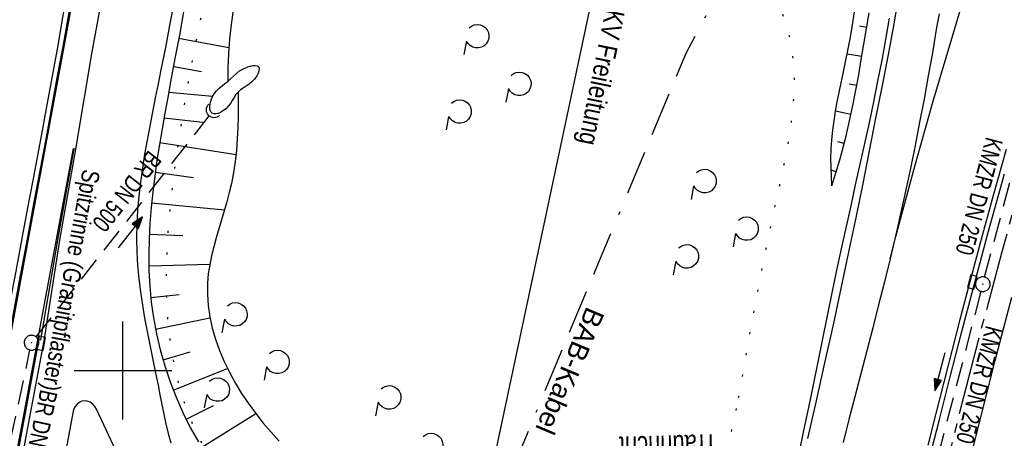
# Model space of a CAD drawing. Extents: x 510637 to 511182, y 471777 to 472747.
# Tile 22 of 42: x 510789 to 510890, y 472393 to 472436. Entities that reach past the tile are written whole.
import ezdxf
from ezdxf.enums import TextEntityAlignment as Align

# ---------------------------------------------------------------- set-up
doc = ezdxf.new("R2010")
doc.units = 0
doc.header["$LTSCALE"] = 10
doc.header["$MEASUREMENT"] = 0
for name, pattern in [('ACAD_ISO16W100', [73, 15, -6.5, 15, -6.5, 15, -7, 1, -7]), ('ACHSE', [5.5, 4, -0.5, 0.5, -0.5]), ('LT00', [0]), ('LT07', [0.22, 0.02, -0.2]), ('STRICHLINIE2', [0.375, 0.25, -0.125])]:
    doc.linetypes.add(name, pattern=pattern)
doc.layers.get('0').update_dxf_attribs({"linetype": 'LT00'})
for name, color, linetype in [('-AX-020', 250, 'ACHSE'), ('-Halt-Pfeil', 4, 'LT00'), ('-Haltung', 182, 'STRICHLINIE2'), ('-Haltungsbeschriftung', 182, 'LT00'), ('ABWASSERLTG_TEXT', 26, 'Continuous'), ('BAB-KABEL', 220, 'ACAD_ISO16W100'), ('BAB-KABEL_TEXT', 221, 'Continuous'), ('GEHOELZ_SYMB', 252, 'Continuous'), ('RINNE_TEXT', 11, 'Continuous'), ('STROM_FREILTG', 80, 'STROMFREILEITUNG'), ('STROM_TEXT', 80, 'Continuous'), ('V94_AFBR_BAB', 250, 'LT00'), ('V94_BOESCH', 250, 'LT00'), ('V94_BOSCHUNG', 250, 'LT00'), ('V94_GEHOELZ', 250, 'LT07'), ('V94_GRABEN', 250, 'LT00'), ('V94_H_BORD', 250, 'LT00'), ('V94_KA_PRUF', 182, 'LT00'), ('V94_LD_MARK', 250, 'LT00'), ('V94_RASTER', 250, 'LT00'), ('V94_RINNE', 182, 'LT00'), ('V94_SINKK', 182, 'LT00'), ('V94_UK_DURCH', 182, 'LT00')]:
    doc.layers.add(name, color=color, linetype=linetype)
doc.styles.add('Arial', font='ARIAL.TTF')
doc.styles.add('Beschrift', font='ARIAL.TTF')
doc.styles.add('Haltungsbeschriftung', font='ARIAL.TTF', dxfattribs={"width": 0.75})
doc.styles.add('Strom', font='txt.shx')
doc.styles.add('Versorgungsltg', font='ARIAL.TTF', dxfattribs={"width": 0.8, "height": 2})
doc.linetypes.add('STROMFREILEITUNG', pattern='A,12.7,-5.5,["xx",Strom,S=2.5,R=0,X=-2.6,Y=-0.85],-4.35', length=22.55)

# ---------------------------------------------------------------- blocks, each defined once
blk = doc.blocks.new('SYMB0652')
at = {"color": 0, "linetype": 'ByBlock'}
blk.add_lwpolyline([(-0.15, -0.075), (0.15, -0.075), (0.15, 0.075), (-0.15, 0.075), (-0.15, -0.075)], dxfattribs=at)
blk = doc.blocks.new('SYMB0003')
at = {"color": 0, "linetype": 'ByBlock'}
for p, q in [((-0.015712, 0), (0.010166, 0.012015)), ((0, -0.021257), (-0.015712, 0)), ((0.010166, 0.012015), (0, -0.021257))]:
    blk.add_line(p, q, dxfattribs=at)
for points in [[(-0.031395, 0.499013), (-0.093691, 0.491144), (-0.154509, 0.475528), (-0.21289, 0.452414), (-0.267913, 0.422164), (-0.318712, 0.385257), (-0.364484, 0.342274), (-0.404509, 0.293893), (-0.438154, 0.240877), (-0.464888, 0.184062), (-0.484292, 0.124345), (-0.496058, 0.062667), (-0.5, 0)], [(-0.5, 0), (-0.496058, -0.062667), (-0.484292, -0.124345), (-0.464888, -0.184062), (-0.438154, -0.240877), (-0.404509, -0.293893), (-0.364485, -0.342274), (-0.318712, -0.385257), (-0.267914, -0.422164), (-0.21289, -0.452414), (-0.154509, -0.475529), (-0.093691, -0.491144), (-0.031395, -0.499014), (0.031395, -0.499014)], [(0.5, 0), (0.496057, 0.062667), (0.484292, 0.124345), (0.464888, 0.184062), (0.438153, 0.240877), (0.404509, 0.293893), (0.364484, 0.342274), (0.318712, 0.385257), (0.267913, 0.422164), (0.21289, 0.452414), (0.154509, 0.475528), (0.093691, 0.491144), (0.031395, 0.499013), (-0.031395, 0.499013)], [(0.031395, -0.499014), (0.093691, -0.491144), (0.154509, -0.475529), (0.21289, -0.452414), (0.267914, -0.422164), (0.318712, -0.385257), (0.364485, -0.342274), (0.404509, -0.293893), (0.438154, -0.240877), (0.464889, -0.184062), (0.484292, -0.124345), (0.496058, -0.062667), (0.5, 0)]]:
    blk.add_lwpolyline(points, dxfattribs=at)
blk = doc.blocks.new('SYMB1107')
at = {"color": 0, "linetype": 'ByBlock'}
for points in [[(-0.2, 0), (-0.196157, 0.039018), (-0.184776, 0.076537), (-0.166294, 0.111114), (-0.141421, 0.141421), (-0.111114, 0.166294), (-0.076537, 0.184776), (-0.039018, 0.196157), (0, 0.2)], [(0, 0.2), (0.039018, 0.196157), (0.076537, 0.184776), (0.111114, 0.166294), (0.141421, 0.141421), (0.166294, 0.111114), (0.184776, 0.076537), (0.196157, 0.039018), (0.2, 0)]]:
    blk.add_lwpolyline(points, dxfattribs=at)
blk = doc.blocks.new('GEHOELZ_SYMB')
at = {"layer": 'GEHOELZ_SYMB'}
blk.add_line((0, 0), (1.4, 0), dxfattribs=at)
blk.add_lwpolyline([(-1.39, 0.02), (-1.61, 0.22), (-1.78, 0.47), (-1.88, 0.76), (-1.9, 1.06), (-1.84, 1.36), (-1.72, 1.64), (-1.53, 1.87), (-1.28, 2.05), (-1, 2.16), (-0.7, 2.2), (-0.4, 2.16), (-0.12, 2.05), (0.13, 1.87), (0.32, 1.64), (0.44, 1.36), (0.5, 1.06), (0.48, 0.76), (0.38, 0.47), (0.21, 0.22), (-0.01, 0.02)], dxfattribs=at)
blk = doc.blocks.new('SYMB0070')
at = {"color": 0, "linetype": 'ByBlock'}
for p, q in [((-0.5, 0), (0.2, 0)), ((0.5, 0), (0.2, 0.1)), ((0.2, 0.1), (0.2, 0)), ((0.468, 0), (0.21, 0.086)), ((0.21, 0.086), (0.21, -0.086)), ((0.21, -0.086), (0.468, 0)), ((0.22, -0.072), (0.437, 0)), ((0.23, -0.058), (0.405, 0)), ((0.24, -0.045), (0.374, 0)), ((0.342, 0), (0.25, 0.031)), ((0.25, 0.031), (0.25, -0.031)), ((0.25, -0.031), (0.342, 0)), ((0.26, -0.017), (0.31, 0)), ((0.27, -0.003), (0.279, 0))]:
    blk.add_line(p, q, dxfattribs=at)
for points in [[(0.2, 0), (0.2, -0.1), (0.5, 0)], [(0.437, 0), (0.22, 0.072), (0.22, -0.072)], [(0.405, 0), (0.23, 0.058), (0.23, -0.058)], [(0.374, 0), (0.24, 0.045), (0.24, -0.045)], [(0.31, 0), (0.26, 0.017), (0.26, -0.017)], [(0.279, 0), (0.27, 0.003), (0.27, -0.003)]]:
    blk.add_lwpolyline(points, dxfattribs=at)

msp = doc.modelspace()

# ---------------------------------------------------------------- linework, layer by layer
at = {"layer": '-AX-020', "ltscale": 0.2, "flags": 128}
msp.add_lwpolyline([(511023.59, 472714.43), (511020.98, 472710.35), (511016.01, 472702.43), (511011.12, 472694.47), (511006.29, 472686.47), (511001.53, 472678.43), (510996.84, 472670.35), (510992.22, 472662.22), (510987.67, 472654.06), (510983.19, 472645.86), (510978.78, 472637.62), (510974.44, 472629.35), (510970.17, 472621.04), (510965.98, 472612.69), (510961.85, 472604.3), (510957.8, 472595.88), (510953.82, 472587.43), (510949.91, 472578.94), (510946.07, 472570.42), (510942.31, 472561.87), (510938.62, 472553.28), (510935.01, 472544.67), (510931.46, 472536.02), (510928, 472527.34), (510924.6, 472518.64), (510921.29, 472509.9), (510918.04, 472501.14), (510914.87, 472492.35), (510911.78, 472483.53), (510908.76, 472474.69), (510905.82, 472465.82), (510902.96, 472456.92), (510900.17, 472448), (510897.45, 472439.06), (510894.82, 472430.1), (510892.26, 472421.11), (510889.78, 472412.1), (510887.37, 472403.07), (510885.04, 472394.02), (510882.79, 472384.95), (510880.62, 472375.87), (510878.53, 472366.76), (510876.51, 472357.64), (510874.57, 472348.49), (510872.71, 472339.34), (510870.93, 472330.16), (510869.23, 472320.98), (510867.6, 472311.77), (510866.06, 472302.56), (510864.59, 472293.33), (510863.2, 472284.09), (510861.89, 472274.84), (510860.67, 472265.57), (510859.52, 472256.3), (510858.45, 472247.02), (510857.45, 472237.73), (510856.54, 472228.43), (510855.71, 472219.12), (510854.96, 472209.81), (510854.29, 472200.49), (510853.7, 472191.16), (510853.18, 472181.83), (510852.75, 472172.5), (510852.4, 472163.16), (510852.13, 472153.82), (510851.93, 472144.48), (510851.82, 472135.13), (510851.79, 472125.79), (510851.84, 472116.44), (510851.96, 472107.1), (510852.01, 472104.71), (510852.24, 472095.37), (510852.54, 472086.03), (510852.93, 472076.69), (510853.39, 472067.36), (510853.92, 472058.03), (510854.53, 472048.71), (510855.21, 472039.39), (510855.96, 472030.07), (510856.78, 472020.77), (510857.67, 472011.46), (510858.63, 472002.17), (510859.65, 471992.88), (510860.73, 471983.6), (510861.88, 471974.33), (510863.09, 471965.06), (510864.36, 471955.8), (510865.69, 471946.55), (510867.08, 471937.31), (510868.53, 471928.08), (510870.02, 471918.86), (510871.58, 471909.64), (510873.18, 471900.44), (510874.84, 471891.24), (510876.54, 471882.05), (510878.3, 471872.88), (510880.1, 471863.71), (510881.95, 471854.55), (510883.84, 471845.4), (510885.78, 471836.26), (510887.76, 471827.12), (510889.78, 471818), (510891.83, 471808.88), (510893.93, 471799.78), (510894.29, 471798.25)], dxfattribs=at)
at = {"layer": '-Haltung'}
for p, q in [((510791.12, 472403.42), (510808.85, 472426.02)), ((510888.03, 472409.53), (510892.07, 472424.72)), ((510887.65, 472408.08), (510883.41, 472391.87)), ((510787.74, 472389.21), (510790.5, 472402.09))]:
    msp.add_line(p, q, dxfattribs=at)
at = {"layer": 'BAB-KABEL', "ltscale": 0.03, "flags": 128}
msp.add_lwpolyline([(511002.28, 472716.92), (510983.88, 472687.19), (510959.58, 472643.76), (510934.3, 472604.33), (510904.8, 472574.33), (510913.91, 472558.29), (510911.7, 472550.67), (510911.23, 472549.24), (510895.97, 472514.71), (510882.66, 472477.92), (510872.4, 472460.75), (510857.5, 472432.35), (510836.1, 472381.12), (510836.28, 472368.89), (510832.94, 472355.97), (510830.18, 472332.03), (510848.22, 472325.54), (510838.51, 472271.42), (510831.97, 472215.43), (510830.7, 472169.39), (510828.83, 472118.66), (510829.08, 472067.62), (510833.95, 472011.74), (510842.44, 471951.44), (510849.98, 471906.34), (510856.18, 471866.27), (510867.23, 471812.82), (510870.2, 471801.06)], dxfattribs=at)
at = {"layer": 'STROM_FREILTG', "ltscale": 0.1}
msp.add_lwpolyline([(510905.66, 472728.2), (510864.67, 472516.83), (510814.09, 472278.91), (510736.48, 471907.84), (510717.74, 471818.86)], dxfattribs=at)
at = {"layer": 'V94_AFBR_BAB'}
for points in [[(510795.2, 472422.59), (510796.84, 472432.55), (510800.22, 472450.77)], [(510805.18, 472437.5), (510804.76, 472435.24), (510804.33, 472432.97), (510803.88, 472430.7), (510803.59, 472429.27), (510803.3, 472427.83), (510803.01, 472426.4), (510802.73, 472424.96), (510802.46, 472423.53), (510802.21, 472422.09), (510801.98, 472420.65), (510801.78, 472419.22), (510801.62, 472417.78), (510801.49, 472416.35), (510801.41, 472414.92), (510801.38, 472413.49), (510801.41, 472412.07), (510801.49, 472410.72), (510801.61, 472409.37), (510801.78, 472408.02), (510801.98, 472406.68), (510802.21, 472405.33), (510802.47, 472403.98), (510802.74, 472402.62), (510803.02, 472401.26), (510803.3, 472399.89), (510803.58, 472398.51), (510803.77, 472397.52), (510803.97, 472396.52), (510804.17, 472395.53), (510804.39, 472394.54), (510804.62, 472393.56), (510804.88, 472392.6)], [(510869.07, 472391.53), (510869.57, 472393.86), (510870.06, 472396.2), (510870.54, 472398.54), (510871.02, 472400.88), (510871.5, 472403.23), (510871.97, 472405.57), (510872.46, 472407.91), (510872.94, 472410.24), (510873.44, 472412.58), (510873.91, 472414.7), (510874.38, 472416.82), (510874.85, 472418.94), (510875.32, 472421.06), (510875.79, 472423.18), (510876.25, 472425.3), (510876.7, 472427.42), (510877.13, 472429.55), (510877.55, 472431.68), (510877.94, 472433.81), (510878.31, 472435.96)], [(510886.65, 472391.3), (510887.47, 472394.55), (510888.29, 472397.78), (510889.11, 472401.02), (510889.95, 472404.26), (510890.8, 472407.49)], [(510799.28, 472391.83), (510797.29, 472396.05), (510797.12, 472396.32), (510796.91, 472396.56), (510796.64, 472396.75), (510796.35, 472396.87), (510796.05, 472396.9), (510795.79, 472396.85), (510795.54, 472396.72), (510795.32, 472396.55), (510795.13, 472396.33), (510794.99, 472396.09), (510794.91, 472395.83), (510793.07, 472385.95)]]:
    msp.add_lwpolyline(points, dxfattribs=at)
at = {"layer": 'V94_BOESCH'}
for points in [[(510872.42, 472418.86), (510872.37, 472419.79), (510872.34, 472420.72), (510872.33, 472421.65), (510872.35, 472422.58), (510872.41, 472423.55), (510872.51, 472424.52), (510872.64, 472425.49), (510872.8, 472426.46), (510872.98, 472427.43), (510873.18, 472428.39), (510873.38, 472429.36), (510873.59, 472430.32), (510873.83, 472431.5), (510874.07, 472432.68), (510874.3, 472433.86), (510874.51, 472435.04), (510874.84, 472437.31)], [(510806.2, 472436.61), (510805.76, 472434.24), (510805.31, 472431.86), (510804.87, 472429.47), (510804.57, 472427.88), (510804.28, 472426.27), (510803.99, 472424.67), (510803.72, 472423.06), (510803.47, 472421.46), (510803.24, 472419.85), (510803.04, 472418.24), (510802.87, 472416.63), (510802.74, 472415.02), (510802.66, 472413.41), (510802.63, 472411.8), (510802.65, 472410.2), (510802.74, 472408.59), (510802.89, 472406.98), (510803.11, 472405.38), (510803.42, 472403.73), (510803.81, 472402.09), (510804.27, 472400.46), (510804.82, 472398.85), (510805.43, 472397.27), (510806.12, 472395.71), (510806.88, 472394.19), (510807.71, 472392.71)], [(510811.25, 472436.8), (510811.04, 472435.33), (510810.88, 472433.85), (510810.77, 472432.37), (510810.71, 472430.88), (510810.71, 472430.2), (510810.7, 472429.52)], [(510872.42, 472418.86), (510872.69, 472419.74), (510872.96, 472420.63), (510873.22, 472421.52), (510873.47, 472422.4), (510873.87, 472423.94), (510874.23, 472425.49), (510874.57, 472427.05), (510874.87, 472428.61), (510875.16, 472430.18), (510875.43, 472431.75), (510875.7, 472433.33), (510875.96, 472434.91), (510876.22, 472436.5)], [(510811.76, 472428.43), (510811.77, 472427.75), (510811.77, 472427.08), (510811.77, 472425.93), (510811.74, 472424.78), (510811.68, 472423.64), (510811.6, 472422.49), (510811.47, 472421.35), (510811.3, 472420.22), (510811.08, 472419.09), (510810.86, 472418.16), (510810.61, 472417.23), (510810.34, 472416.31), (510810.07, 472415.39), (510809.79, 472414.47), (510809.52, 472413.55), (510809.27, 472412.63), (510809.05, 472411.72), (510808.86, 472410.8), (510808.72, 472409.88), (510808.64, 472408.95), (510808.62, 472407.8), (510808.7, 472406.64), (510808.87, 472405.48), (510809.12, 472404.32), (510809.45, 472403.18), (510809.86, 472402.04), (510810.34, 472400.91), (510810.88, 472399.81), (510811.47, 472398.72), (510812.12, 472397.65), (510812.82, 472396.61), (510813.56, 472395.6), (510814.33, 472394.62), (510815.14, 472393.68), (510815.97, 472392.77)]]:
    msp.add_lwpolyline(points, dxfattribs=at)
at = {"layer": 'V94_BOSCHUNG'}
for p, q in [((510875.98, 472435.03), (510875.26, 472435.14)), ((510805.67, 472433.94), (510810.82, 472432.99)), ((510875.49, 472432.06), (510874, 472432.31)), ((510805.2, 472431.02), (510808.01, 472430.51)), ((510874.97, 472429.09), (510874.18, 472429.24)), ((510804.69, 472428.4), (510809.14, 472428.02)), ((510874.37, 472426.13), (510872.8, 472426.47)), ((510804.19, 472425.81), (510808.17, 472425.35)), ((510803.76, 472423.29), (510811.55, 472422.04)), ((510873.68, 472423.19), (510873.04, 472423.35)), ((510803.29, 472420.23), (510807.19, 472419.7)), ((510872.86, 472420.29), (510872.35, 472420.45)), ((510802.92, 472417.1), (510810.37, 472416.39)), ((510802.68, 472413.92), (510806.11, 472413.77)), ((510802.64, 472410.69), (510808.87, 472410.86)), ((510802.84, 472407.45), (510805.73, 472407.76)), ((510803.32, 472404.23), (510808.89, 472405.36)), ((510804.09, 472401.07), (510806.85, 472401.9)), ((510805.14, 472398), (510810.68, 472400.2)), ((510806.45, 472395.03), (510809.24, 472396.42)), ((510808.04, 472392.17), (510813.57, 472395.59))]:
    msp.add_line(p, q, dxfattribs=at)
at = {"layer": 'V94_GEHOELZ', "linetype": 'LT07', "flags": 128}
msp.add_lwpolyline([(510862.9, 472397.22), (510863.27, 472399.31), (510863.64, 472401.41), (510864.01, 472403.51), (510864.4, 472405.62), (510864.79, 472407.74), (510865.2, 472409.86), (510865.62, 472412.01), (510866.06, 472414.16), (510866.53, 472416.34), (510866.81, 472417.63), (510867.1, 472418.92), (510867.38, 472420.22), (510867.64, 472421.52), (510867.89, 472422.82), (510868.11, 472424.12), (510868.3, 472425.4), (510868.45, 472426.69), (510868.55, 472427.96), (510868.6, 472429.22), (510868.58, 472430.47), (510868.5, 472431.7), (510868.34, 472432.91), (510868.1, 472434.11), (510867.79, 472435.26), (510867.39, 472436.39), (510866.92, 472437.5), (510866.39, 472438.6), (510865.8, 472439.69), (510865.17, 472440.76), (510864.49, 472441.82), (510863.78, 472442.88), (510863.04, 472443.93), (510862.28, 472444.97), (510861.51, 472446.02), (510860.73, 472447.06), (510859.96, 472448.1), (510859.19, 472449.15), (510858.45, 472450.2), (510857.77, 472451.18), (510857.11, 472452.17), (510856.46, 472453.16), (510855.81, 472454.14), (510855.17, 472455.11), (510854.51, 472456.07), (510853.84, 472457.02), (510853.16, 472457.95), (510852.44, 472458.86), (510851.7, 472459.74), (510850.92, 472460.59), (510849.8, 472461.71), (510848.59, 472462.76), (510847.32, 472463.75), (510845.99, 472464.67), (510844.6, 472465.53), (510843.16, 472466.32), (510841.67, 472467.04), (510840.14, 472467.7), (510838.57, 472468.28), (510836.97, 472468.79), (510835.35, 472469.23), (510833.7, 472469.59), (510832.03, 472469.88), (510830.36, 472470.09), (510828.67, 472470.23), (510826.99, 472470.28), (510825.31, 472470.25), (510823.63, 472470.14), (510821.97, 472469.95), (510820.33, 472469.68), (510819.59, 472469.52), (510818.87, 472469.34), (510818.15, 472469.13), (510817.46, 472468.88), (510816.8, 472468.59), (510816.17, 472468.25), (510815.58, 472467.85), (510815.08, 472467.44), (510814.61, 472466.98), (510814.16, 472466.49), (510813.73, 472465.98), (510813.3, 472465.46), (510809.59, 472443.77), (510809.12, 472441.6), (510808.66, 472439.42), (510808.2, 472437.24), (510807.75, 472435.06), (510807.31, 472432.87), (510806.89, 472430.68), (510806.49, 472428.49), (510806.11, 472426.29), (510805.76, 472424.08), (510805.43, 472421.86), (510805.14, 472419.64), (510804.89, 472417.41), (510804.73, 472415.8), (510804.6, 472414.19), (510804.5, 472412.57), (510804.43, 472410.96), (510804.4, 472409.34), (510804.42, 472407.73), (510804.49, 472406.13), (510804.62, 472404.53), (510804.81, 472402.94), (510805.06, 472401.35), (510805.38, 472399.78), (510805.78, 472398.22), (510806.19, 472396.9), (510806.65, 472395.6), (510807.18, 472394.32), (510807.76, 472393.07), (510808.41, 472391.85), (510809.13, 472390.67), (510809.9, 472389.55), (510810.74, 472388.47), (510811.62, 472387.48), (510812.56, 472386.54), (510813.55, 472385.65), (510814.58, 472384.8), (510815.65, 472383.99), (510816.76, 472383.23), (510817.89, 472382.49), (510819.05, 472381.79), (510820.23, 472381.12), (510821.41, 472380.46), (510822.61, 472379.83), (510823.81, 472379.21), (510825, 472378.61), (510826.41, 472377.89), (510827.81, 472377.2), (510829.21, 472376.52), (510830.61, 472375.86), (510832.02, 472375.22), (510833.43, 472374.61), (510834.87, 472374.02), (510836.32, 472373.47), (510837.8, 472372.95), (510839.31, 472372.47), (510840.86, 472372.02), (510842.45, 472371.62), (510844.09, 472371.27), (510845.77, 472370.96), (510847.51, 472370.7), (510848.44, 472370.59), (510849.38, 472370.5), (510850.31, 472370.43), (510851.24, 472370.4), (510852.15, 472370.41), (510853.03, 472370.47), (510853.88, 472370.58), (510854.69, 472370.75), (510855.45, 472370.98), (510856.15, 472371.29), (510856.78, 472371.67), (510857.33, 472372.14), (510857.76, 472372.63), (510858.12, 472373.18), (510858.43, 472373.79), (510858.69, 472374.44), (510858.91, 472375.14), (510859.1, 472375.87), (510859.25, 472376.63), (510859.39, 472377.42), (510859.51, 472378.21), (510859.62, 472379.01), (510859.73, 472379.8), (510859.97, 472381.53), (510860.23, 472383.22), (510860.5, 472384.86), (510860.78, 472386.48), (510861.06, 472388.07), (510861.36, 472389.63), (510861.66, 472391.17), (510861.96, 472392.7), (510862.27, 472394.21), (510862.59, 472395.72), (510862.9, 472397.22)], close=True, dxfattribs=at)
at = {"layer": 'V94_GRABEN'}
msp.add_lwpolyline([(510810.18, 472426.47), (510809.95, 472426.34), (510809.72, 472426.25), (510809.49, 472426.2), (510809.27, 472426.2), (510809.1, 472426.27), (510808.97, 472426.42), (510808.89, 472426.65), (510808.87, 472426.92), (510808.9, 472427.21), (510808.96, 472427.5), (510809.1, 472427.89), (510809.31, 472428.24), (510809.55, 472428.54), (510809.83, 472428.81), (510810.12, 472429.05), (510810.42, 472429.29), (510810.7, 472429.52), (510811, 472429.79), (510811.29, 472430.06), (510811.59, 472430.32), (510811.92, 472430.58), (510812.3, 472430.8), (510812.74, 472430.99), (510813, 472431.08), (510813.27, 472431.13), (510813.51, 472431.15), (510813.71, 472431.12), (510813.85, 472431.03), (510813.91, 472430.85), (510813.89, 472430.61), (510813.8, 472430.34), (510813.68, 472430.07), (510813.44, 472429.73), (510813.18, 472429.46), (510812.89, 472429.23), (510812.59, 472429.03), (510812.29, 472428.84), (510812.01, 472428.65), (510811.76, 472428.43), (510811.54, 472428.17), (510811.35, 472427.88), (510811.17, 472427.58), (510810.98, 472427.27), (510810.76, 472426.98), (510810.5, 472426.7), (510810.18, 472426.47)], dxfattribs=at)
at = {"layer": 'V94_H_BORD'}
msp.add_lwpolyline([(510794.91, 472422.66), (510793.19, 472413.37), (510789.69, 472394.67), (510788.25, 472387.03), (510785.56, 472387.44), (510786.95, 472395.16), (510790.42, 472413.78), (510793.98, 472433.05), (510797.38, 472451.44)], dxfattribs=at)
at = {"layer": 'V94_LD_MARK'}
for points in [[(510878.37, 472411.4), (510878.97, 472413.67), (510879.57, 472415.95), (510880.17, 472418.22), (510880.79, 472420.48), (510881.43, 472422.79), (510882.08, 472425.08), (510882.74, 472427.38), (510883.41, 472429.67), (510884.09, 472431.96), (510884.77, 472434.25), (510886.22, 472439.06), (510887.67, 472443.87), (510888.69, 472447.23), (510889.72, 472450.58), (510890.75, 472453.93)], [(510869.97, 472393.04), (510870.85, 472396.91), (510871.72, 472400.79), (510872.58, 472404.66), (510873.42, 472408.55), (510874.24, 472412.43), (510874.93, 472415.76), (510875.61, 472419.09), (510876.27, 472422.43), (510876.93, 472425.77), (510877.58, 472429.11), (510878.23, 472432.44), (510878.87, 472435.78), (510879.34, 472438.72)], [(510883.37, 472436.42), (510883.09, 472434.81), (510882.69, 472432.44), (510882.27, 472430.07), (510881.84, 472427.7), (510881.39, 472425.34), (510880.93, 472422.97), (510880.45, 472420.61), (510879.79, 472417.53), (510879.1, 472414.46), (510878.37, 472411.4), (510877.8, 472409.05), (510877.2, 472406.7), (510876.6, 472404.35), (510875.99, 472402.01), (510875.38, 472399.67), (510874.77, 472397.32), (510874.16, 472394.98), (510873.56, 472392.64)]]:
    msp.add_lwpolyline(points, dxfattribs=at)
at = {"layer": 'V94_RASTER'}
for p, q in [((510800, 472395), (510800, 472405)), ((510795, 472400), (510805, 472400))]:
    msp.add_line(p, q, dxfattribs=at)
at = {"layer": 'V94_RINNE'}
for points in [[(510794.13, 472437.77), (510793.73, 472435.47), (510793.33, 472433.17), (510792.83, 472430.41), (510792.33, 472427.65), (510791.82, 472424.89), (510791.3, 472422.13), (510790.78, 472419.38), (510790.26, 472416.62), (510789.74, 472413.86), (510789.04, 472410.15), (510788.35, 472406.44), (510787.67, 472402.72), (510786.98, 472399.01), (510786.3, 472395.3)], [(510794.66, 472437.7), (510794.25, 472435.39), (510793.84, 472433.09), (510793.26, 472429.87), (510792.67, 472426.66), (510792.07, 472423.44), (510791.47, 472420.22), (510790.87, 472417.01), (510790.27, 472413.79), (510789.4, 472409.15), (510788.54, 472404.5), (510787.68, 472399.85), (510786.82, 472395.2)], [(510788.41, 472386.87), (510789.83, 472394.59), (510791.43, 472403.16), (510791.61, 472403.11), (510793.34, 472413.3), (510795.03, 472422.68), (510795.2, 472422.59)], [(510788.63, 472385.34), (510790.34, 472394.51), (510791.96, 472403.04), (510793.54, 472413.29), (510795.2, 472422.59)], [(510890.22, 472422.57), (510888.91, 472417.86), (510887.61, 472413.14), (510886.35, 472408.41), (510885.51, 472405.21), (510884.68, 472402), (510883.86, 472398.8), (510883.05, 472395.59), (510882.24, 472392.38)], [(510882.23, 472390.38), (510883.37, 472394.87), (510884.52, 472399.36), (510885.68, 472403.85), (510886.86, 472408.33), (510888.44, 472414.21), (510890.05, 472420.09)]]:
    msp.add_lwpolyline(points, dxfattribs=at)

# ---------------------------------------------------------------- block references
at = {"layer": '-Halt-Pfeil', "yscale": 4, "zscale": 4}
for p, xscale, rotation in [((510800.77, 472414.1), 3.999999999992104, 51.88117399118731), ((510883.45, 472399.86), 4.000000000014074, 255.3309839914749)]:
    msp.add_blockref('SYMB0070', p, dxfattribs=dict(at, xscale=xscale, rotation=rotation))
at = {"layer": 'GEHOELZ_SYMB'}
for p, rotation in [((510835.08, 472433.63), 259.0065000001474), ((510839.38, 472428.77), 259.0065000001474), ((510833.27, 472425.94), 259.0065000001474), ((510858.3, 472418.84), 259.0065000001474), ((510862.59, 472413.98), 259.0065000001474), ((510856.49, 472411.15), 259.0065000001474), ((510810.38, 472405.23), 259.0065000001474), ((510814.68, 472400.37), 259.0065000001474), ((510808.57, 472397.54), 259.0065000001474), ((510826.08, 472396.75), 259.0065000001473), ((510830.37, 472391.89), 259.0065000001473)]:
    msp.add_blockref('GEHOELZ_SYMB', p, dxfattribs=dict(at, rotation=rotation))
at = {"layer": 'V94_KA_PRUF', "xscale": 1.500000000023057, "yscale": 1.5, "zscale": 1.5, "rotation": 263.3409047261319}
for p in [(510887.84, 472408.81), (510790.66, 472402.83)]:
    msp.add_blockref('SYMB0003', p, dxfattribs=at)
at = {"layer": 'V94_SINKK', "yscale": 4.5, "zscale": 4.5}
for p, xscale, rotation in [((510886.76, 472409.04), 4.499999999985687, 255.2861108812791), ((510791.64, 472402.76), 4.499999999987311, 259.2443532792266)]:
    msp.add_blockref('SYMB0652', p, dxfattribs=dict(at, xscale=xscale, rotation=rotation))
at = {"layer": 'V94_UK_DURCH', "xscale": 3.999999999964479, "yscale": 4.000000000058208, "zscale": 4, "rotation": 133.1373666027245}
msp.add_blockref('SYMB1107', (510809.32, 472426.61), dxfattribs=at)

# ---------------------------------------------------------------- texts
at = {"layer": '-Haltungsbeschriftung', "style": 'Haltungsbeschriftung', "width": 0.75}
for s, rotation, p in [('KMZR DN 250', 255.1119, (510888.18, 472423.93)), ('BR DN 500', 231.8812, (510802.64, 472422.58)), ('KMZR DN 250', 255.331, (510888.19, 472404.67)), ('BR DN 400', 257.8913, (510791.57, 472398.13))]:
    msp.add_text(s, height=1.8, rotation=rotation, dxfattribs=at).set_placement(p)
at = {"layer": 'ABWASSERLTG_TEXT', "style": 'Versorgungsltg', "width": 0.8}
msp.add_text('Traunricht', height=2, rotation=181.5406, dxfattribs=at).set_placement((510855.68, 472393.37), align=Align.CENTER)
at = {"layer": 'BAB-KABEL_TEXT', "style": 'Beschrift'}
msp.add_text('BAB-Kabel', height=2, rotation=247.212, dxfattribs=at).set_placement((510844.74, 472400.33), align=Align.CENTER)
at = {"layer": 'RINNE_TEXT', "style": 'Arial', "width": 0.8}
msp.add_text('Spitzrinne (Granitpflaster)', height=1.8, rotation=259.5343, dxfattribs=at).set_placement((510795.9, 472420.62))
at = {"layer": 'STROM_TEXT', "style": 'Versorgungsltg', "width": 0.8}
msp.add_text('EON 110 KV Freileitung', height=2, rotation=258.5543, dxfattribs=at).set_placement((510848.9, 472434.92), align=Align.CENTER)

doc.saveas('drawing.dxf')
